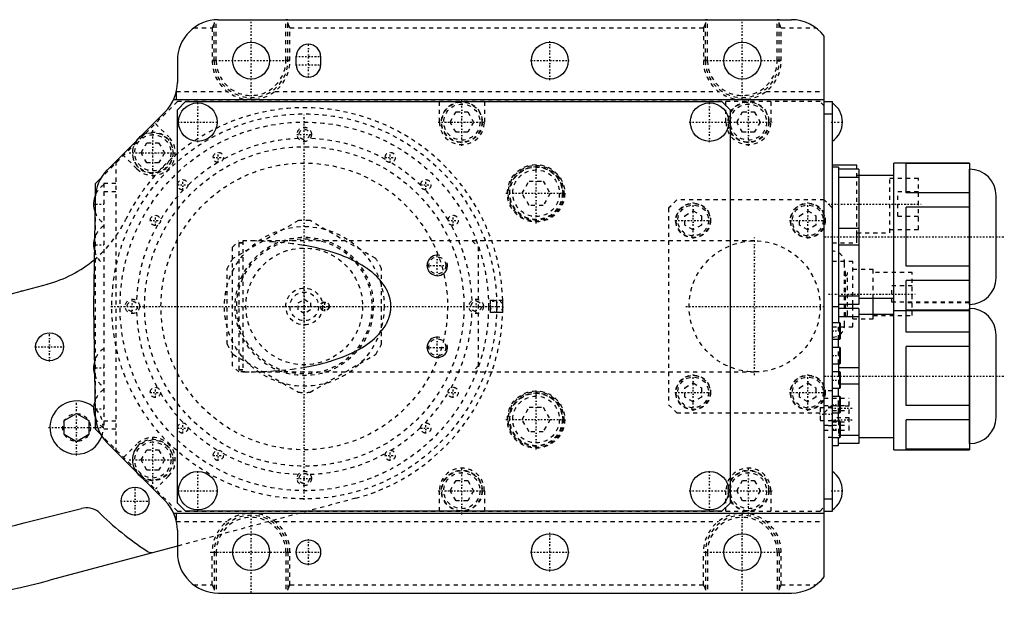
# Model space of a CAD drawing. Extents: x -394 to 171, y -72 to 70.
# Tile 6 of 6: x -70 to 171, y -72 to 70. Entities that reach past the tile are written whole.
import ezdxf

# ---------------------------------------------------------------- set-up
doc = ezdxf.new("R2010")
doc.units = 0
doc.linetypes.add('CENTER', pattern=[1.5, 0.45, -0.5, 0.05, -0.5])
doc.linetypes.add('DASHED', pattern=[2, 1, -1])
for name, color, linetype in [('AM_0', 7, 'CONTINUOUS'), ('AM_10', 7, 'CONTINUOUS'), ('AM_3', 7, 'DASHED'), ('AM_7', 7, 'CENTER')]:
    doc.layers.add(name, color=color, linetype=linetype)

msp = doc.modelspace()

# ---------------------------------------------------------------- linework, layer by layer
at = {"layer": 'AM_0', "color": 7, "linetype": 'CONTINUOUS'}
for p, q in [((-21, 70), (119, 70)), ((127, -66), (127, 66)), ((-2, 59), (-2, 61)), ((4, 61), (4, 59)), ((-31, 60), (-31, 54.64)), ((-31.3, 52.21), (-31.3, 50.5)), ((-31.9, 50.5), (127, 50.5)), ((-31, 48), (-29, 50)), ((-29, 50), (102, 50)), ((102, 50), (104, 48)), ((127, 50), (129, 50)), ((129, -50), (129, 50)), ((-33.91, 47.59), (-48.13, 33.3)), ((-31, -48), (-31, 48)), ((104, 48), (104, -48)), ((127, 47), (129, 47)), ((135, 34.5), (129, 34.5)), ((130.5, 34), (129, 34)), ((130.5, 34), (130.5, -4)), ((135, 33.51), (135, 34.5)), ((162.47, 35), (144, 35)), ((144, -35), (144, 35)), ((162.47, 34.89), (147, 34.89)), ((147, 27.69), (147, 34.89)), ((162.47, 35), (162.47, -35)), ((-51, 30), (-49.63, 31.37)), ((135.5, 33.5), (130.5, 33.5)), ((135.5, 31.48), (130.5, 31.48)), ((135.5, 33.5), (135.5, 0.5)), ((144, 32), (135.5, 32)), ((162.51, 33.5), (162.47, 33.5)), ((162.51, 0.5), (162.51, 33.5)), ((-51, 27.26), (-51, 30)), ((162.47, 27.69), (147, 27.69)), ((169, 6.99), (169, 27.01)), ((-51.04, 26.42), (-51.5, 0)), ((162.47, 24.19), (147, 24.19)), ((147, 9.81), (147, 24.19)), ((135.5, 19.02), (130.5, 19.02)), ((135, 15.5), (135, 17.99)), ((135.5, 14.98), (130.5, 14.98)), ((162.47, 9.81), (147, 9.81)), ((-80.22, 0.75), (-62.76, 5.44)), ((162.47, 6.31), (147, 6.31)), ((147, -0.89), (147, 6.31)), ((-69, 3.76), (-69, 3.71)), ((135.5, 2.52), (130.5, 2.52)), ((-51.5, 0), (-51.04, -26.42)), ((129, 0), (130.5, 0)), ((135.5, 0.5), (130.5, 0.5)), ((134, -0.5), (134, 0.5)), ((135.5, 2), (144, 2)), ((139, -2), (139, 2)), ((162.47, 0.5), (162.51, 0.5)), ((135.5, -0.5), (130.5, -0.5)), ((135.5, -0.5), (135.5, -33.5)), ((144, -2), (135.5, -2)), ((144, -1), (162.47, -1)), ((162.47, -0.89), (147, -0.89)), ((147, -6.31), (147, -1)), ((162.51, -0.5), (162.47, -0.5)), ((162.51, -33.5), (162.51, -0.5)), ((130.85, -4), (129, -4)), ((135.5, -2.52), (130.5, -2.52)), ((131, -4.15), (130.85, -4)), ((130.85, -8), (130.85, -4)), ((131, -7.85), (131, -4.15)), ((162.47, -6.31), (147, -6.31)), ((169, -27.01), (169, -6.99)), ((129, -8), (130.85, -8)), ((130.5, -9.99), (130.5, -7.99)), ((130.85, -8), (131, -7.85)), ((130.85, -10), (129, -10)), ((131, -10.15), (130.85, -10)), ((130.85, -14), (130.85, -10)), ((131, -13.85), (131, -10.15)), ((147, -24.19), (147, -9.81)), ((162.47, -9.81), (147, -9.81)), ((129, -14), (130.85, -14)), ((130.5, -14), (130.5, -16)), ((130.85, -14), (131, -13.85)), ((130.85, -16), (129, -16)), ((135.5, -14.98), (130.5, -14.98)), ((131, -16.15), (130.85, -16)), ((130.85, -20), (130.85, -16)), ((131, -19.85), (131, -16.15)), ((135.5, -19.02), (131, -19.02)), ((129, -20), (130.85, -20)), ((130.5, -22), (130.5, -20)), ((130.85, -20), (131, -19.85)), ((130.85, -22), (129, -22)), ((131, -22.15), (130.85, -22)), ((130.85, -26), (130.85, -22)), ((131, -25.85), (131, -22.15)), ((-58.63, -27.84), (-55.63, -26.11)), ((-55.63, -26.11), (-52.63, -27.84)), ((129, -26), (130.85, -26)), ((130.5, -28), (130.5, -26.01)), ((130.85, -26), (131, -25.85)), ((162.47, -24.19), (147, -24.19)), ((-58.63, -31.31), (-58.63, -27.84)), ((-52.63, -27.84), (-52.63, -31.31)), ((-51, -30), (-51, -27.26)), ((130.85, -28), (129, -28)), ((131, -28.15), (130.85, -28)), ((130.85, -32), (130.85, -28)), ((131, -31.85), (131, -28.15)), ((147, -34.89), (147, -27.69)), ((162.47, -27.69), (147, -27.69)), ((-49.63, -31.37), (-51, -30)), ((-55.63, -33.04), (-58.63, -31.31)), ((-52.63, -31.31), (-55.63, -33.04)), ((-48.13, -33.3), (-33.91, -47.59)), ((129, -32), (130.85, -32)), ((130.5, -34), (130.5, -32)), ((135.5, -33.5), (130.5, -33.5)), ((130.85, -32), (131, -31.85)), ((135.5, -31.48), (131, -31.48)), ((135.5, -32), (144, -32)), ((162.47, -33.5), (162.51, -33.5)), ((129, -34), (130.5, -34)), ((144, -35), (162.47, -35)), ((162.47, -34.89), (147, -34.89)), ((-29, -50), (-31, -48)), ((104, -48), (102, -50)), ((127, -47), (129, -47)), ((-68.45, -52.88), (-54.43, -49.33)), ((-31.9, -50.5), (127, -50.5)), ((-31.3, -50.5), (-31.3, -52.21)), ((102, -50), (-29, -50)), ((127, -50), (129, -50)), ((-31, -54.64), (-31, -60)), ((-31, -58.53), (-62.15, -66.88)), ((-37.21, -60.11), (-37.21, -60.19)), ((-21, -70), (119, -70))]:
    msp.add_line(p, q, dxfattribs=at)
for centre, radius in [((-13, 60), 4.5), ((60, 60), 4.5), ((107, 60), 4.5), ((-26, 45), 4.7), ((99, 45), 4.7), ((-62.22, -9.86), 3.4), ((-26, -45), 4.7), ((99, -45), 4.7), ((-41.33, -47.55), 3.4), ((-13, -60), 4.5), ((1, -60), 3), ((60, -60), 4.5), ((107, -60), 4.5)]:
    msp.add_circle(centre, radius, dxfattribs=at)
for centre, radius, start, end in [((-21, 60), 10, 90, 180), ((119, 60), 10, 36.8699, 90), ((1, 61), 3, 0, 180), ((1, 59), 3, 180, 0), ((-41, 54.64), 10, 315.1327, 0), ((125.8, 45), 5.67, 304.3588, 55.6412), ((-37, 37.5), 5, 125.3085, 144.9568), ((-41.04, 26.25), 10, 135.1327, 179), ((162.51, 27.01), 6.49, 0, 90), ((-45.8, 25), 5.67, 156.1472, 200.846), ((-45.8, 15), 5.67, 162.5298, 195.4702), ((-70.56, 34.41), 30, 285.0533, 309.9284), ((162.51, 6.99), 6.49, 270, 0), ((-69, 1.71), 2, 90, 97.5874), ((0, 0), 48.5, 358.2277, 1.7723), ((162.51, -6.99), 6.49, 0, 90), ((-45.8, -15), 5.67, 164.5298, 197.4702), ((-55.63, -29.58), 6.5, 50.088, 341.4812), ((-45.8, -25), 5.67, 159.154, 203.8528), ((-41.04, -26.25), 10, 181, 224.8673), ((162.51, -27.01), 6.49, 270, 0), ((-37, -37.5), 5, 215.0432, 234.6915), ((125.8, -45), 5.67, 304.3588, 55.6412), ((-41, -54.64), 10, 0, 44.8673), ((-53.2, -54.18), 5, 54.6484, 104.1925), ((0, 0), 71, 224.883, 237.2839), ((-101.55, 78), 135, 255.0516, 284.1925), ((-37.21, -58.11), 2, 234.414, 270), ((-21, -60), 10, 180, 270), ((-101, 78), 150, 255.0856, 285.0126), ((119, -60), 10, 270, 323.1301)]:
    msp.add_arc(centre, radius, start, end, dxfattribs=at)
at = {"layer": 'AM_10', "color": 7, "linetype": 'CONTINUOUS'}
for centre in [(32.5, 10), (32.5, -10)]:
    msp.add_arc(centre, 2.5, 75, 15, dxfattribs=at)
at = {"layer": 'AM_3', "color": 6, "linetype": 'DASHED'}
for p, q in [((-22, 60), (-22, 69.94)), ((-21.5, 60), (-21.5, 69.99)), ((-4.5, 60), (-4.5, 70)), ((-4, 60), (-4, 69.94)), ((98, 60), (98, 69.94)), ((98.5, 60), (98.5, 70)), ((115.5, 60), (115.5, 70)), ((116, 60), (116, 69.94)), ((-27, 68), (-22.5, 68)), ((-22.5, 68), (-22.5, 60)), ((-3.5, 60), (-3.5, 68)), ((-3.5, 68), (97.5, 68)), ((97.5, 68), (97.5, 60)), ((116.5, 68), (125, 68)), ((116.5, 60), (116.5, 68)), ((-21.5, 60), (-22.5, 60)), ((-3.5, 60), (-4.5, 60)), ((98.5, 60), (97.5, 60)), ((116.5, 60), (115.5, 60)), ((-31.23, 52.5), (-18.83, 52.5)), ((-14.1, 50.56), (-11.9, 50.56)), ((-7.17, 52.5), (101.17, 52.5)), ((105.9, 50.56), (108.1, 50.56)), ((112.83, 52.5), (127, 52.5)), ((-31, 50), (-49.63, 31.37)), ((126, 50), (-31, 50)), ((33, 45), (33, 50)), ((44, 50), (44, 45)), ((103, 45), (103, 50)), ((114, 50), (114, 45)), ((127, 49), (126, 50)), ((35.64, 45), (37.07, 47.48)), ((37.07, 47.48), (39.93, 47.48)), ((39.93, 47.48), (41.36, 45)), ((105.64, 45), (107.07, 47.48)), ((107.07, 47.48), (109.93, 47.48)), ((109.93, 47.48), (111.36, 45)), ((-36.36, 44.64), (-33.11, 41.39)), ((37.07, 42.52), (35.64, 45)), ((41.36, 45), (39.93, 42.52)), ((107.07, 42.52), (105.64, 45)), ((111.36, 45), (109.93, 42.52)), ((39.93, 42.52), (37.07, 42.52)), ((109.93, 42.52), (107.07, 42.52)), ((-39.86, 37.5), (-38.43, 39.97)), ((-38.43, 39.97), (-35.57, 39.97)), ((-35.57, 39.97), (-34.14, 37.5)), ((-40.89, 33.61), (-44.14, 36.86)), ((-38.43, 35.02), (-39.86, 37.5)), ((-34.14, 37.5), (-35.57, 35.02)), ((-46, 35.44), (-46, -35.44)), ((-35.57, 35.02), (-38.43, 35.02)), ((135, 15.5), (135, 33.51)), ((135.5, 32), (135, 32)), ((143, 18), (143, 32)), ((-46, 30), (-49, 30)), ((-49, 30), (-49, -30)), ((53.19, 27.62), (54.91, 30.59)), ((54.91, 30.59), (58.34, 30.59)), ((58.34, 30.59), (60.06, 27.62)), ((150, 31.25), (143, 31.25)), ((150, 18.75), (150, 31.25)), ((-51, -27.26), (-51, 27.26)), ((-46, 28), (-49, 28)), ((54.91, 24.64), (53.19, 27.62)), ((60.06, 27.62), (58.34, 24.64)), ((150, 28), (145, 28)), ((145, 22), (145, 28)), ((58.34, 24.64), (54.91, 24.64)), ((91, 26), (89, 24)), ((127, 26), (91, 26)), ((129, 24), (127, 26)), ((89, 24), (89, -24)), ((93, 22.15), (95, 23.31)), ((93, 19.85), (93, 22.15)), ((95, 23.31), (97, 22.15)), ((97, 22.15), (97, 19.85)), ((121, 22.15), (123, 23.31)), ((121, 19.85), (121, 22.15)), ((123, 23.31), (125, 22.15)), ((125, 22.15), (125, 19.85)), ((145, 22), (150, 22)), ((-1.41, 20.95), (-17.44, 11.7)), ((17.44, 11.7), (1.41, 20.95)), ((95, 18.69), (93, 19.85)), ((97, 19.85), (95, 18.69)), ((123, 18.69), (121, 19.85)), ((125, 19.85), (123, 18.69)), ((135, 18), (143, 18)), ((143, 18.75), (150, 18.75)), ((-17.5, 14.5), (-16, 16)), ((-17.5, -14.5), (-17.5, 14.5)), ((110, 16), (-16, 16)), ((-15, 15.5), (-16, 15.5)), ((-16, 15.5), (-16, -15.5)), ((-15, 15.43), (-16, 15.43)), ((-15, 16), (-15, -16)), ((-14.5, 16), (-15, 16)), ((41, 16), (42.5, 14.5)), ((42.5, 14.5), (42.5, -14.5)), ((129, 15.5), (135, 15.5)), ((134, 11), (129, 11)), ((132, -4.5), (132, 10.5)), ((134, 0.5), (134, 11)), ((-18.85, -9.26), (-18.85, 9.26)), ((18.85, -9.26), (18.85, 9.26)), ((132.2, 8.5), (132, 8.5)), ((132.2, 7.5), (132, 7.5)), ((132.2, -2.5), (132.2, 8.5)), ((132.7, -2), (132.7, 8)), ((139, 9), (134, 9)), ((139, 2), (139, 9)), ((148.5, 8.25), (139, 8.25)), ((148.5, -2.25), (148.5, 8.25)), ((148.5, 5), (143.5, 5)), ((143.5, 1), (143.5, 5)), ((-1.5, 0.87), (0, 1.73)), ((-1.5, -0.87), (-1.5, 0.87)), ((0, 1.73), (1.5, 0.87)), ((1.5, 0.87), (1.5, -0.87)), ((45.5, 1.5), (48.48, 1.5)), ((45.5, -1.5), (45.5, 1.5)), ((162.47, 1), (143.5, 1)), ((162.47, 0.89), (147, 0.89)), ((0, -1.73), (-1.5, -0.87)), ((1.5, -0.87), (0, -1.73)), ((48.48, -1.5), (45.5, -1.5)), ((132, -1.5), (132.2, -1.5)), ((134, -5), (134, -0.5)), ((139, -3), (139, -2)), ((139, -2.25), (148.5, -2.25)), ((147, -1), (147, -0.89)), ((162.47, -1), (162.47, -9.81)), ((130.5, -7.99), (130.5, -4)), ((132, -2.5), (132.2, -2.5)), ((134, -3), (139, -3)), ((129, -5), (134, -5)), ((-17.44, -11.7), (-1.41, -20.95)), ((1.41, -20.95), (17.44, -11.7)), ((130.5, -14), (130.5, -9.99)), ((-16, -16), (-17.5, -14.5)), ((-16, -15.43), (-15, -15.43)), ((-16, -15.5), (-15, -15.5)), ((-14.5, -16), (-16, -16)), ((-15, -16), (110, -16)), ((42.5, -14.5), (41, -16)), ((130.5, -16), (130.5, -20)), ((93, -19.85), (95, -18.69)), ((95, -18.69), (97, -19.85)), ((121, -19.85), (123, -18.69)), ((123, -18.69), (125, -19.85)), ((131, -19.02), (130.5, -19.02)), ((93, -22.15), (93, -19.85)), ((97, -19.85), (97, -22.15)), ((121, -22.15), (121, -19.85)), ((125, -19.85), (125, -22.15)), ((129, -20.6), (127, -20.6)), ((89, -24), (91, -26)), ((95, -23.31), (93, -22.15)), ((97, -22.15), (95, -23.31)), ((123, -23.31), (121, -22.15)), ((125, -22.15), (123, -23.31)), ((127, -22.4), (133.1, -22.4)), ((127, -26), (129, -24)), ((130.5, -26.01), (130.5, -22)), ((133.1, -30.2), (133.1, -22.4)), ((53.19, -27.62), (54.91, -24.64)), ((54.91, -24.64), (58.34, -24.64)), ((58.34, -24.64), (60.06, -27.62)), ((91, -26), (127, -26)), ((129, -24.75), (126, -24.75)), ((126, -24.75), (126, -27.85)), ((127, -24.16), (133.1, -24.16)), ((127, -24.17), (133.1, -24.17)), ((129, -24.59), (127, -24.59)), ((133.1, -24.38), (129, -24.38)), ((129, -25.38), (133.1, -25.38)), ((-46, -28), (-49, -28)), ((54.91, -30.59), (53.19, -27.62)), ((60.06, -27.62), (58.34, -30.59)), ((126, -27.85), (129, -27.85)), ((133.1, -27.22), (129, -27.22)), ((129, -28.22), (133.1, -28.22)), ((130.5, -28), (130.5, -32)), ((-46, -30), (-49, -30)), ((58.34, -30.59), (54.91, -30.59)), ((127, -28.96), (133.1, -28.96)), ((127, -28.97), (133.1, -28.97)), ((129, -29.19), (127, -29.19)), ((127, -30.2), (133.1, -30.2)), ((-31, -50), (-49.63, -31.37)), ((-44.14, -36.86), (-40.89, -33.61)), ((129, -32), (127, -32)), ((131, -31.48), (130.5, -31.48)), ((-39.86, -37.5), (-38.43, -35.02)), ((-38.43, -35.02), (-35.57, -35.02)), ((-35.57, -35.02), (-34.14, -37.5)), ((-38.43, -39.98), (-39.86, -37.5)), ((-34.14, -37.5), (-35.57, -39.98)), ((-35.57, -39.98), (-38.43, -39.98)), ((-33.11, -41.39), (-36.36, -44.64)), ((35.64, -45), (37.07, -42.53)), ((37.07, -42.53), (39.93, -42.53)), ((39.93, -42.53), (41.36, -45)), ((105.64, -45), (107.07, -42.53)), ((107.07, -42.53), (109.93, -42.53)), ((109.93, -42.53), (111.36, -45)), ((33, -50), (33, -45)), ((37.07, -47.48), (35.64, -45)), ((41.36, -45), (39.93, -47.48)), ((44, -45), (44, -50)), ((103, -50), (103, -45)), ((107.07, -47.48), (105.64, -45)), ((111.36, -45), (109.93, -47.48)), ((114, -45), (114, -50)), ((12.56, -46.84), (-31, -58.53)), ((39.93, -47.48), (37.07, -47.48)), ((109.93, -47.48), (107.07, -47.48)), ((-31, -50), (126, -50)), ((126, -50), (127, -49)), ((-31.23, -52.5), (-18.83, -52.5)), ((-11.9, -50.56), (-14.1, -50.56)), ((-7.17, -52.5), (101.17, -52.5)), ((108.1, -50.56), (105.9, -50.56)), ((112.83, -52.5), (127, -52.5)), ((-22.5, -60), (-21.5, -60)), ((-22.5, -68), (-22.5, -60)), ((-22, -60), (-22, -69.94)), ((-21.5, -60), (-21.5, -69.99)), ((-4.5, -60), (-3.5, -60)), ((-4.5, -60), (-4.5, -70)), ((-4, -60), (-4, -69.94)), ((-3.5, -68), (-3.5, -60)), ((97.5, -60), (98.5, -60)), ((97.5, -68), (97.5, -60)), ((98, -60), (98, -69.94)), ((98.5, -60), (98.5, -70)), ((115.5, -60), (116.5, -60)), ((115.5, -60), (115.5, -70)), ((116, -60), (116, -69.94)), ((116.5, -68), (116.5, -60)), ((-27, -68), (-22.5, -68)), ((-3.5, -68), (97.5, -68)), ((116.5, -68), (125, -68))]:
    msp.add_line(p, q, dxfattribs=at)
for points in [[(-22, 69.95, 0), (-22, 69.95, 0), (-22, 69.94, 0), (-22, 69.94, 0), (-22, 69.94, 0)], [(-4, 69.94, 0), (-4, 69.94, 0), (-4, 69.94, 0), (-4, 69.94, 0), (-4, 69.94, 0), (-4, 69.94, 0), (-4, 69.94, 0), (-4, 69.95, 0), (-4, 69.95, 0), (-4, 69.95, 0), (-4, 69.95, 0), (-4, 69.95, 0), (-4, 69.95, 0), (-4.01, 69.95, 0), (-4.01, 69.96, 0), (-4.01, 69.96, 0), (-4.01, 69.96, 0), (-4.01, 69.96, 0), (-4.01, 69.96, 0), (-4.01, 69.96, 0), (-4.01, 69.96, 0), (-4.02, 69.96, 0), (-4.02, 69.96, 0), (-4.02, 69.97, 0), (-4.02, 69.97, 0), (-4.02, 69.97, 0), (-4.02, 69.97, 0), (-4.02, 69.97, 0), (-4.03, 69.97, 0), (-4.03, 69.97, 0), (-4.03, 69.97, 0), (-4.03, 69.97, 0), (-4.04, 69.98, 0), (-4.04, 69.98, 0), (-4.04, 69.98, 0), (-4.04, 69.98, 0), (-4.04, 69.98, 0), (-4.05, 69.98, 0), (-4.05, 69.98, 0), (-4.05, 69.98, 0), (-4.06, 69.98, 0), (-4.06, 69.98, 0), (-4.06, 69.98, 0), (-4.06, 69.98, 0), (-4.07, 69.98, 0), (-4.07, 69.99, 0), (-4.08, 69.99, 0), (-4.08, 69.99, 0), (-4.08, 69.99, 0), (-4.08, 69.99, 0), (-4.09, 69.99, 0), (-4.09, 69.99, 0), (-4.1, 69.99, 0), (-4.1, 69.99, 0), (-4.1, 69.99, 0), (-4.1, 69.99, 0), (-4.11, 69.99, 0), (-4.11, 69.99, 0), (-4.12, 69.99, 0), (-4.12, 69.99, 0), (-4.13, 69.99, 0), (-4.13, 69.99, 0), (-4.13, 69.99, 0), (-4.14, 69.99, 0), (-4.14, 69.99, 0), (-4.14, 69.99, 0), (-4.15, 69.99, 0), (-4.15, 70, 0), (-4.16, 70, 0), (-4.16, 70, 0), (-4.16, 70, 0), (-4.17, 70, 0), (-4.17, 70, 0), (-4.18, 70, 0), (-4.18, 70, 0), (-4.19, 70, 0), (-4.19, 70, 0), (-4.2, 70, 0), (-4.2, 70, 0), (-4.21, 70, 0), (-4.21, 70, 0), (-4.22, 70, 0), (-4.23, 70, 0), (-4.23, 70, 0), (-4.23, 70, 0), (-4.24, 70, 0), (-4.24, 70, 0), (-4.25, 70, 0), (-4.26, 70, 0), (-4.26, 70, 0), (-4.27, 70, 0), (-4.27, 70, 0), (-4.28, 70, 0), (-4.28, 70, 0), (-4.29, 70, 0), (-4.3, 70, 0), (-4.3, 70, 0), (-4.31, 70, 0), (-4.31, 70, 0), (-4.32, 70, 0), (-4.32, 70, 0), (-4.33, 70, 0), (-4.34, 70, 0), (-4.35, 70, 0), (-4.35, 70, 0), (-4.35, 70, 0), (-4.36, 70, 0), (-4.37, 70, 0), (-4.37, 70, 0), (-4.37, 70, 0), (-4.38, 70, 0), (-4.39, 70, 0), (-4.39, 70, 0), (-4.4, 70, 0), (-4.4, 70, 0), (-4.41, 70, 0), (-4.42, 70, 0), (-4.42, 70, 0), (-4.43, 70, 0), (-4.44, 70, 0), (-4.44, 70, 0), (-4.45, 70, 0), (-4.45, 70, 0), (-4.46, 70, 0), (-4.47, 70, 0), (-4.48, 70, 0), (-4.48, 70, 0), (-4.48, 70, 0), (-4.49, 70, 0), (-4.5, 70, 0), (-4.5, 70, 0)], [(98.5, 70, 0), (98.5, 70, 0), (98.49, 70, 0), (98.48, 70, 0), (98.48, 70, 0), (98.48, 70, 0), (98.47, 70, 0), (98.46, 70, 0), (98.45, 70, 0), (98.45, 70, 0), (98.44, 70, 0), (98.44, 70, 0), (98.43, 70, 0), (98.42, 70, 0), (98.42, 70, 0), (98.41, 70, 0), (98.4, 70, 0), (98.4, 70, 0), (98.39, 70, 0), (98.39, 70, 0), (98.38, 70, 0), (98.37, 70, 0), (98.37, 70, 0), (98.37, 70, 0), (98.36, 70, 0), (98.35, 70, 0), (98.35, 70, 0), (98.35, 70, 0), (98.34, 70, 0), (98.33, 70, 0), (98.32, 70, 0), (98.32, 70, 0), (98.31, 70, 0), (98.31, 70, 0), (98.3, 70, 0), (98.3, 70, 0), (98.29, 70, 0), (98.28, 70, 0), (98.28, 70, 0), (98.27, 70, 0), (98.27, 70, 0), (98.26, 70, 0), (98.26, 70, 0), (98.25, 70, 0), (98.24, 70, 0), (98.24, 70, 0), (98.23, 70, 0), (98.23, 70, 0), (98.23, 70, 0), (98.22, 70, 0), (98.21, 70, 0), (98.21, 70, 0), (98.2, 70, 0), (98.2, 70, 0), (98.19, 70, 0), (98.19, 70, 0), (98.18, 70, 0), (98.18, 70, 0), (98.17, 70, 0), (98.17, 70, 0), (98.16, 70, 0), (98.16, 70, 0), (98.16, 70, 0), (98.15, 70, 0), (98.15, 69.99, 0), (98.14, 69.99, 0), (98.14, 69.99, 0), (98.14, 69.99, 0), (98.13, 69.99, 0), (98.13, 69.99, 0), (98.13, 69.99, 0), (98.12, 69.99, 0), (98.12, 69.99, 0), (98.11, 69.99, 0), (98.11, 69.99, 0), (98.1, 69.99, 0), (98.1, 69.99, 0), (98.1, 69.99, 0), (98.1, 69.99, 0), (98.09, 69.99, 0), (98.09, 69.99, 0), (98.08, 69.99, 0), (98.08, 69.99, 0), (98.08, 69.99, 0), (98.08, 69.99, 0), (98.07, 69.99, 0), (98.07, 69.98, 0), (98.06, 69.98, 0), (98.06, 69.98, 0), (98.06, 69.98, 0), (98.06, 69.98, 0), (98.05, 69.98, 0), (98.05, 69.98, 0), (98.05, 69.98, 0), (98.04, 69.98, 0), (98.04, 69.98, 0), (98.04, 69.98, 0), (98.04, 69.98, 0), (98.04, 69.98, 0), (98.03, 69.97, 0), (98.03, 69.97, 0), (98.03, 69.97, 0), (98.03, 69.97, 0), (98.02, 69.97, 0), (98.02, 69.97, 0), (98.02, 69.97, 0), (98.02, 69.97, 0), (98.02, 69.97, 0), (98.02, 69.96, 0), (98.02, 69.96, 0), (98.01, 69.96, 0), (98.01, 69.96, 0), (98.01, 69.96, 0), (98.01, 69.96, 0), (98.01, 69.96, 0), (98.01, 69.96, 0), (98.01, 69.96, 0), (98.01, 69.95, 0), (98, 69.95, 0), (98, 69.95, 0), (98, 69.95, 0), (98, 69.95, 0), (98, 69.95, 0), (98, 69.95, 0), (98, 69.94, 0), (98, 69.94, 0), (98, 69.94, 0), (98, 69.94, 0), (98, 69.94, 0), (98, 69.94, 0), (98, 69.94, 0)], [(116, 69.94, 0), (116, 69.94, 0), (116, 69.94, 0), (116, 69.94, 0), (116, 69.94, 0), (116, 69.94, 0), (116, 69.94, 0), (116, 69.95, 0), (116, 69.95, 0), (116, 69.95, 0), (116, 69.95, 0), (116, 69.95, 0), (116, 69.95, 0), (115.99, 69.95, 0), (115.99, 69.96, 0), (115.99, 69.96, 0), (115.99, 69.96, 0), (115.99, 69.96, 0), (115.99, 69.96, 0), (115.99, 69.96, 0), (115.99, 69.96, 0), (115.98, 69.96, 0), (115.98, 69.96, 0), (115.98, 69.97, 0), (115.98, 69.97, 0), (115.98, 69.97, 0), (115.98, 69.97, 0), (115.98, 69.97, 0), (115.97, 69.97, 0), (115.97, 69.97, 0), (115.97, 69.97, 0), (115.97, 69.97, 0), (115.96, 69.98, 0), (115.96, 69.98, 0), (115.96, 69.98, 0), (115.96, 69.98, 0), (115.96, 69.98, 0), (115.95, 69.98, 0), (115.95, 69.98, 0), (115.95, 69.98, 0), (115.94, 69.98, 0), (115.94, 69.98, 0), (115.94, 69.98, 0), (115.94, 69.98, 0), (115.93, 69.98, 0), (115.93, 69.99, 0), (115.92, 69.99, 0), (115.92, 69.99, 0), (115.92, 69.99, 0), (115.92, 69.99, 0), (115.91, 69.99, 0), (115.91, 69.99, 0), (115.9, 69.99, 0), (115.9, 69.99, 0), (115.9, 69.99, 0), (115.9, 69.99, 0), (115.89, 69.99, 0), (115.89, 69.99, 0), (115.88, 69.99, 0), (115.88, 69.99, 0), (115.87, 69.99, 0), (115.87, 69.99, 0), (115.87, 69.99, 0), (115.86, 69.99, 0), (115.86, 69.99, 0), (115.86, 69.99, 0), (115.85, 69.99, 0), (115.85, 70, 0), (115.84, 70, 0), (115.84, 70, 0), (115.84, 70, 0), (115.83, 70, 0), (115.83, 70, 0), (115.82, 70, 0), (115.82, 70, 0), (115.81, 70, 0), (115.81, 70, 0), (115.8, 70, 0), (115.8, 70, 0), (115.79, 70, 0), (115.79, 70, 0), (115.78, 70, 0), (115.77, 70, 0), (115.77, 70, 0), (115.77, 70, 0), (115.76, 70, 0), (115.76, 70, 0), (115.75, 70, 0), (115.74, 70, 0), (115.74, 70, 0), (115.73, 70, 0), (115.73, 70, 0), (115.72, 70, 0), (115.72, 70, 0), (115.71, 70, 0), (115.7, 70, 0), (115.7, 70, 0), (115.69, 70, 0), (115.69, 70, 0), (115.68, 70, 0), (115.68, 70, 0), (115.67, 70, 0), (115.66, 70, 0), (115.65, 70, 0), (115.65, 70, 0), (115.65, 70, 0), (115.64, 70, 0), (115.63, 70, 0), (115.63, 70, 0), (115.63, 70, 0), (115.62, 70, 0), (115.61, 70, 0), (115.61, 70, 0), (115.6, 70, 0), (115.6, 70, 0), (115.59, 70, 0), (115.58, 70, 0), (115.58, 70, 0), (115.57, 70, 0), (115.56, 70, 0), (115.56, 70, 0), (115.55, 70, 0), (115.55, 70, 0), (115.54, 70, 0), (115.53, 70, 0), (115.52, 70, 0), (115.52, 70, 0), (115.52, 70, 0), (115.51, 70, 0), (115.5, 70, 0), (115.5, 70, 0)], [(-22, 69.32, 0), (-22, 69.32, 0), (-22, 69.31, 0), (-22, 69.3, 0), (-22, 69.29, 0), (-22, 69.29, 0), (-22, 69.28, 0), (-22, 69.26, 0), (-22, 69.25, 0), (-22, 69.24, 0), (-22.01, 69.23, 0), (-22.01, 69.23, 0), (-22.01, 69.22, 0), (-22.01, 69.21, 0), (-22.01, 69.2, 0), (-22.02, 69.16, 0), (-22.02, 69.13, 0), (-22.03, 69.09, 0), (-22.05, 69.02, 0), (-22.07, 68.95, 0), (-22.1, 68.88, 0), (-22.13, 68.8, 0), (-22.16, 68.73, 0), (-22.17, 68.69, 0), (-22.19, 68.65, 0), (-22.22, 68.58, 0), (-22.26, 68.5, 0), (-22.29, 68.42, 0), (-22.33, 68.34, 0), (-22.37, 68.27, 0), (-22.39, 68.23, 0), (-22.41, 68.19, 0), (-22.44, 68.11, 0), (-22.48, 68.04, 0), (-22.5, 68, 0)], [(-3.5, 68, 0), (-3.52, 68.04, 0), (-3.56, 68.11, 0), (-3.59, 68.19, 0), (-3.61, 68.23, 0), (-3.63, 68.27, 0), (-3.67, 68.34, 0), (-3.71, 68.42, 0), (-3.74, 68.5, 0), (-3.78, 68.58, 0), (-3.81, 68.65, 0), (-3.83, 68.69, 0), (-3.84, 68.73, 0), (-3.87, 68.8, 0), (-3.9, 68.88, 0), (-3.93, 68.95, 0), (-3.95, 69.02, 0), (-3.97, 69.09, 0), (-3.98, 69.13, 0), (-3.98, 69.16, 0), (-3.99, 69.2, 0), (-3.99, 69.21, 0), (-3.99, 69.22, 0), (-3.99, 69.23, 0), (-3.99, 69.23, 0), (-4, 69.24, 0), (-4, 69.25, 0), (-4, 69.26, 0), (-4, 69.28, 0), (-4, 69.29, 0), (-4, 69.29, 0), (-4, 69.3, 0), (-4, 69.31, 0), (-4, 69.32, 0), (-4, 69.32, 0)], [(98, 69.32, 0), (98, 69.32, 0), (98, 69.31, 0), (98, 69.3, 0), (98, 69.29, 0), (98, 69.29, 0), (98, 69.28, 0), (98, 69.26, 0), (98, 69.25, 0), (98, 69.24, 0), (97.99, 69.23, 0), (97.99, 69.23, 0), (97.99, 69.22, 0), (97.99, 69.21, 0), (97.99, 69.2, 0), (97.98, 69.16, 0), (97.98, 69.13, 0), (97.97, 69.09, 0), (97.95, 69.02, 0), (97.93, 68.95, 0), (97.9, 68.88, 0), (97.87, 68.8, 0), (97.84, 68.73, 0), (97.83, 68.69, 0), (97.81, 68.65, 0), (97.78, 68.58, 0), (97.74, 68.5, 0), (97.71, 68.42, 0), (97.67, 68.34, 0), (97.63, 68.27, 0), (97.61, 68.23, 0), (97.59, 68.19, 0), (97.56, 68.11, 0), (97.52, 68.04, 0), (97.5, 68, 0)], [(116.5, 68, 0), (116.48, 68.04, 0), (116.44, 68.11, 0), (116.41, 68.19, 0), (116.39, 68.23, 0), (116.37, 68.27, 0), (116.33, 68.34, 0), (116.29, 68.42, 0), (116.26, 68.5, 0), (116.22, 68.58, 0), (116.19, 68.65, 0), (116.17, 68.69, 0), (116.16, 68.73, 0), (116.13, 68.8, 0), (116.1, 68.88, 0), (116.07, 68.95, 0), (116.05, 69.02, 0), (116.03, 69.09, 0), (116.02, 69.13, 0), (116.02, 69.16, 0), (116.01, 69.2, 0), (116.01, 69.21, 0), (116.01, 69.22, 0), (116.01, 69.23, 0), (116.01, 69.23, 0), (116, 69.24, 0), (116, 69.25, 0), (116, 69.26, 0), (116, 69.28, 0), (116, 69.29, 0), (116, 69.29, 0), (116, 69.3, 0), (116, 69.31, 0), (116, 69.32, 0), (116, 69.32, 0)], [(-14.5, -16, 0), (-12.13, -15.97, 0), (-7.52, -15.76, 0), (-2.94, -15.31, 0), (-0.56, -14.96, 0), (-0.16, -14.9, 0), (0.64, -14.75, 0), (1.44, -14.6, 0), (1.84, -14.52, 0), (2.24, -14.44, 0), (3.03, -14.26, 0), (3.81, -14.08, 0), (4.58, -13.88, 0), (5.35, -13.68, 0), (6.1, -13.46, 0), (6.47, -13.35, 0), (6.84, -13.24, 0), (7.56, -13, 0), (8.27, -12.76, 0), (8.98, -12.5, 0), (9.7, -12.22, 0), (10.43, -11.91, 0), (10.8, -11.75, 0), (11.17, -11.59, 0), (11.9, -11.24, 0), (12.62, -10.88, 0), (13.34, -10.49, 0), (14.03, -10.09, 0), (14.7, -9.67, 0), (15.03, -9.45, 0), (15.35, -9.23, 0), (15.96, -8.79, 0), (16.55, -8.32, 0), (17.14, -7.82, 0), (17.72, -7.27, 0), (18.28, -6.69, 0), (18.55, -6.39, 0), (18.81, -6.08, 0), (19.29, -5.45, 0), (19.72, -4.8, 0), (19.95, -4.41, 0), (20.01, -4.31, 0), (20.07, -4.2, 0), (20.1, -4.14, 0), (20.13, -4.09, 0), (20.18, -3.97, 0), (20.24, -3.86, 0), (20.3, -3.75, 0), (20.35, -3.63, 0), (20.4, -3.51, 0), (20.43, -3.45, 0), (20.45, -3.39, 0), (20.5, -3.27, 0), (20.55, -3.15, 0), (20.6, -3.02, 0), (20.65, -2.9, 0), (20.69, -2.77, 0), (20.71, -2.71, 0), (20.73, -2.65, 0), (20.77, -2.52, 0), (20.81, -2.39, 0), (20.83, -2.33, 0), (20.85, -2.26, 0), (20.88, -2.13, 0), (20.92, -2, 0), (20.93, -1.94, 0), (20.95, -1.87, 0), (20.98, -1.74, 0), (21, -1.61, 0), (21.03, -1.48, 0), (21.05, -1.35, 0), (21.07, -1.22, 0), (21.08, -1.15, 0), (21.09, -1.09, 0), (21.11, -0.96, 0), (21.12, -0.83, 0), (21.13, -0.7, 0), (21.14, -0.57, 0), (21.15, -0.44, 0), (21.15, -0.38, 0), (21.16, -0.31, 0), (21.16, -0.19, 0), (21.16, -0.06, 0), (21.16, 0, 0), (21.16, 0.06, 0), (21.16, 0.19, 0), (21.16, 0.31, 0), (21.15, 0.38, 0), (21.15, 0.44, 0), (21.14, 0.57, 0), (21.13, 0.7, 0), (21.12, 0.83, 0), (21.11, 0.96, 0), (21.09, 1.09, 0), (21.08, 1.15, 0), (21.07, 1.22, 0), (21.05, 1.35, 0), (21.03, 1.48, 0), (21, 1.61, 0), (20.98, 1.74, 0), (20.95, 1.87, 0), (20.93, 1.94, 0), (20.92, 2, 0), (20.88, 2.13, 0), (20.85, 2.26, 0), (20.83, 2.33, 0), (20.81, 2.39, 0), (20.77, 2.52, 0), (20.73, 2.65, 0), (20.71, 2.71, 0), (20.69, 2.77, 0), (20.65, 2.9, 0), (20.6, 3.02, 0), (20.55, 3.15, 0), (20.5, 3.27, 0), (20.45, 3.39, 0), (20.43, 3.45, 0), (20.4, 3.51, 0), (20.35, 3.63, 0), (20.3, 3.75, 0), (20.24, 3.86, 0), (20.18, 3.97, 0), (20.13, 4.09, 0), (20.1, 4.14, 0), (20.07, 4.2, 0), (20.01, 4.31, 0), (19.95, 4.41, 0), (19.72, 4.8, 0), (19.29, 5.45, 0), (18.81, 6.08, 0), (18.55, 6.39, 0), (18.28, 6.69, 0), (17.72, 7.27, 0), (17.14, 7.82, 0), (16.55, 8.32, 0), (15.96, 8.79, 0), (15.35, 9.23, 0), (15.03, 9.45, 0), (14.7, 9.67, 0), (14.03, 10.09, 0), (13.34, 10.49, 0), (12.62, 10.88, 0), (11.9, 11.24, 0), (11.17, 11.59, 0), (10.8, 11.75, 0), (10.43, 11.91, 0), (9.7, 12.22, 0), (8.98, 12.5, 0), (8.27, 12.76, 0), (7.56, 13, 0), (6.84, 13.24, 0), (6.47, 13.35, 0), (6.1, 13.46, 0), (5.35, 13.68, 0), (4.58, 13.88, 0), (3.81, 14.08, 0), (3.03, 14.26, 0), (2.24, 14.44, 0), (1.84, 14.52, 0), (1.44, 14.6, 0), (0.64, 14.75, 0), (-0.16, 14.9, 0), (-0.56, 14.96, 0), (-2.94, 15.31, 0), (-7.52, 15.76, 0), (-12.13, 15.97, 0), (-14.5, 16, 0)], [(-22.5, -68, 0), (-22.48, -68.04, 0), (-22.44, -68.11, 0), (-22.41, -68.19, 0), (-22.39, -68.23, 0), (-22.37, -68.27, 0), (-22.33, -68.34, 0), (-22.29, -68.42, 0), (-22.26, -68.5, 0), (-22.22, -68.58, 0), (-22.19, -68.65, 0), (-22.17, -68.69, 0), (-22.16, -68.73, 0), (-22.13, -68.8, 0), (-22.1, -68.88, 0), (-22.07, -68.95, 0), (-22.05, -69.02, 0), (-22.03, -69.09, 0), (-22.02, -69.13, 0), (-22.02, -69.16, 0), (-22.01, -69.2, 0), (-22.01, -69.21, 0), (-22.01, -69.22, 0), (-22.01, -69.23, 0), (-22.01, -69.23, 0), (-22, -69.24, 0), (-22, -69.25, 0), (-22, -69.26, 0), (-22, -69.28, 0), (-22, -69.29, 0), (-22, -69.29, 0), (-22, -69.3, 0), (-22, -69.31, 0), (-22, -69.32, 0), (-22, -69.32, 0)], [(-4, -69.32, 0), (-4, -69.32, 0), (-4, -69.31, 0), (-4, -69.3, 0), (-4, -69.29, 0), (-4, -69.29, 0), (-4, -69.28, 0), (-4, -69.26, 0), (-4, -69.25, 0), (-4, -69.24, 0), (-3.99, -69.23, 0), (-3.99, -69.23, 0), (-3.99, -69.22, 0), (-3.99, -69.21, 0), (-3.99, -69.2, 0), (-3.98, -69.16, 0), (-3.98, -69.13, 0), (-3.97, -69.09, 0), (-3.95, -69.02, 0), (-3.93, -68.95, 0), (-3.9, -68.88, 0), (-3.87, -68.8, 0), (-3.84, -68.73, 0), (-3.83, -68.69, 0), (-3.81, -68.65, 0), (-3.78, -68.58, 0), (-3.74, -68.5, 0), (-3.71, -68.42, 0), (-3.67, -68.34, 0), (-3.63, -68.27, 0), (-3.61, -68.23, 0), (-3.59, -68.19, 0), (-3.56, -68.11, 0), (-3.52, -68.04, 0), (-3.5, -68, 0)], [(97.5, -68, 0), (97.52, -68.04, 0), (97.56, -68.11, 0), (97.59, -68.19, 0), (97.61, -68.23, 0), (97.63, -68.27, 0), (97.67, -68.34, 0), (97.71, -68.42, 0), (97.74, -68.5, 0), (97.78, -68.58, 0), (97.81, -68.65, 0), (97.83, -68.69, 0), (97.84, -68.73, 0), (97.87, -68.8, 0), (97.9, -68.88, 0), (97.93, -68.95, 0), (97.95, -69.02, 0), (97.97, -69.09, 0), (97.98, -69.13, 0), (97.98, -69.16, 0), (97.99, -69.2, 0), (97.99, -69.21, 0), (97.99, -69.22, 0), (97.99, -69.23, 0), (97.99, -69.23, 0), (98, -69.24, 0), (98, -69.25, 0), (98, -69.26, 0), (98, -69.28, 0), (98, -69.29, 0), (98, -69.29, 0), (98, -69.3, 0), (98, -69.31, 0), (98, -69.32, 0), (98, -69.32, 0)], [(116, -69.32, 0), (116, -69.32, 0), (116, -69.31, 0), (116, -69.3, 0), (116, -69.29, 0), (116, -69.29, 0), (116, -69.28, 0), (116, -69.26, 0), (116, -69.25, 0), (116, -69.24, 0), (116.01, -69.23, 0), (116.01, -69.23, 0), (116.01, -69.22, 0), (116.01, -69.21, 0), (116.01, -69.2, 0), (116.02, -69.16, 0), (116.02, -69.13, 0), (116.03, -69.09, 0), (116.05, -69.02, 0), (116.07, -68.95, 0), (116.1, -68.88, 0), (116.13, -68.8, 0), (116.16, -68.73, 0), (116.17, -68.69, 0), (116.19, -68.65, 0), (116.22, -68.58, 0), (116.26, -68.5, 0), (116.29, -68.42, 0), (116.33, -68.34, 0), (116.37, -68.27, 0), (116.39, -68.23, 0), (116.41, -68.19, 0), (116.44, -68.11, 0), (116.48, -68.04, 0), (116.5, -68, 0)], [(-22, -69.94, 0), (-22, -69.94, 0), (-22, -69.94, 0), (-22, -69.95, 0), (-22, -69.95, 0)], [(-4.5, -70, 0), (-4.5, -70, 0), (-4.49, -70, 0), (-4.48, -70, 0), (-4.48, -70, 0), (-4.48, -70, 0), (-4.47, -70, 0), (-4.46, -70, 0), (-4.45, -70, 0), (-4.45, -70, 0), (-4.44, -70, 0), (-4.44, -70, 0), (-4.43, -70, 0), (-4.42, -70, 0), (-4.42, -70, 0), (-4.41, -70, 0), (-4.4, -70, 0), (-4.4, -70, 0), (-4.39, -70, 0), (-4.39, -70, 0), (-4.38, -70, 0), (-4.37, -70, 0), (-4.37, -70, 0), (-4.37, -70, 0), (-4.36, -70, 0), (-4.35, -70, 0), (-4.35, -70, 0), (-4.35, -70, 0), (-4.34, -70, 0), (-4.33, -70, 0), (-4.32, -70, 0), (-4.32, -70, 0), (-4.31, -70, 0), (-4.31, -70, 0), (-4.3, -70, 0), (-4.3, -70, 0), (-4.29, -70, 0), (-4.28, -70, 0), (-4.28, -70, 0), (-4.27, -70, 0), (-4.27, -70, 0), (-4.26, -70, 0), (-4.26, -70, 0), (-4.25, -70, 0), (-4.24, -70, 0), (-4.24, -70, 0), (-4.23, -70, 0), (-4.23, -70, 0), (-4.23, -70, 0), (-4.22, -70, 0), (-4.21, -70, 0), (-4.21, -70, 0), (-4.2, -70, 0), (-4.2, -70, 0), (-4.19, -70, 0), (-4.19, -70, 0), (-4.18, -70, 0), (-4.18, -70, 0), (-4.17, -70, 0), (-4.17, -70, 0), (-4.16, -70, 0), (-4.16, -70, 0), (-4.16, -70, 0), (-4.15, -70, 0), (-4.15, -69.99, 0), (-4.14, -69.99, 0), (-4.14, -69.99, 0), (-4.14, -69.99, 0), (-4.13, -69.99, 0), (-4.13, -69.99, 0), (-4.13, -69.99, 0), (-4.12, -69.99, 0), (-4.12, -69.99, 0), (-4.11, -69.99, 0), (-4.11, -69.99, 0), (-4.1, -69.99, 0), (-4.1, -69.99, 0), (-4.1, -69.99, 0), (-4.1, -69.99, 0), (-4.09, -69.99, 0), (-4.09, -69.99, 0), (-4.08, -69.99, 0), (-4.08, -69.99, 0), (-4.08, -69.99, 0), (-4.08, -69.99, 0), (-4.07, -69.99, 0), (-4.07, -69.98, 0), (-4.06, -69.98, 0), (-4.06, -69.98, 0), (-4.06, -69.98, 0), (-4.06, -69.98, 0), (-4.05, -69.98, 0), (-4.05, -69.98, 0), (-4.05, -69.98, 0), (-4.04, -69.98, 0), (-4.04, -69.98, 0), (-4.04, -69.98, 0), (-4.04, -69.98, 0), (-4.04, -69.98, 0), (-4.03, -69.97, 0), (-4.03, -69.97, 0), (-4.03, -69.97, 0), (-4.03, -69.97, 0), (-4.02, -69.97, 0), (-4.02, -69.97, 0), (-4.02, -69.97, 0), (-4.02, -69.97, 0), (-4.02, -69.97, 0), (-4.02, -69.96, 0), (-4.02, -69.96, 0), (-4.01, -69.96, 0), (-4.01, -69.96, 0), (-4.01, -69.96, 0), (-4.01, -69.96, 0), (-4.01, -69.96, 0), (-4.01, -69.96, 0), (-4.01, -69.96, 0), (-4.01, -69.95, 0), (-4, -69.95, 0), (-4, -69.95, 0), (-4, -69.95, 0), (-4, -69.95, 0), (-4, -69.95, 0), (-4, -69.95, 0), (-4, -69.94, 0), (-4, -69.94, 0), (-4, -69.94, 0), (-4, -69.94, 0), (-4, -69.94, 0), (-4, -69.94, 0), (-4, -69.94, 0)], [(98, -69.94, 0), (98, -69.94, 0), (98, -69.94, 0), (98, -69.94, 0), (98, -69.94, 0), (98, -69.94, 0), (98, -69.94, 0), (98, -69.95, 0), (98, -69.95, 0), (98, -69.95, 0), (98, -69.95, 0), (98, -69.95, 0), (98, -69.95, 0), (98.01, -69.95, 0), (98.01, -69.96, 0), (98.01, -69.96, 0), (98.01, -69.96, 0), (98.01, -69.96, 0), (98.01, -69.96, 0), (98.01, -69.96, 0), (98.01, -69.96, 0), (98.02, -69.96, 0), (98.02, -69.96, 0), (98.02, -69.97, 0), (98.02, -69.97, 0), (98.02, -69.97, 0), (98.02, -69.97, 0), (98.02, -69.97, 0), (98.03, -69.97, 0), (98.03, -69.97, 0), (98.03, -69.97, 0), (98.03, -69.97, 0), (98.04, -69.98, 0), (98.04, -69.98, 0), (98.04, -69.98, 0), (98.04, -69.98, 0), (98.04, -69.98, 0), (98.05, -69.98, 0), (98.05, -69.98, 0), (98.05, -69.98, 0), (98.06, -69.98, 0), (98.06, -69.98, 0), (98.06, -69.98, 0), (98.06, -69.98, 0), (98.07, -69.98, 0), (98.07, -69.99, 0), (98.08, -69.99, 0), (98.08, -69.99, 0), (98.08, -69.99, 0), (98.08, -69.99, 0), (98.09, -69.99, 0), (98.09, -69.99, 0), (98.1, -69.99, 0), (98.1, -69.99, 0), (98.1, -69.99, 0), (98.1, -69.99, 0), (98.11, -69.99, 0), (98.11, -69.99, 0), (98.12, -69.99, 0), (98.12, -69.99, 0), (98.13, -69.99, 0), (98.13, -69.99, 0), (98.13, -69.99, 0), (98.14, -69.99, 0), (98.14, -69.99, 0), (98.14, -69.99, 0), (98.15, -69.99, 0), (98.15, -70, 0), (98.16, -70, 0), (98.16, -70, 0), (98.16, -70, 0), (98.17, -70, 0), (98.17, -70, 0), (98.18, -70, 0), (98.18, -70, 0), (98.19, -70, 0), (98.19, -70, 0), (98.2, -70, 0), (98.2, -70, 0), (98.21, -70, 0), (98.21, -70, 0), (98.22, -70, 0), (98.23, -70, 0), (98.23, -70, 0), (98.23, -70, 0), (98.24, -70, 0), (98.24, -70, 0), (98.25, -70, 0), (98.26, -70, 0), (98.26, -70, 0), (98.27, -70, 0), (98.27, -70, 0), (98.28, -70, 0), (98.28, -70, 0), (98.29, -70, 0), (98.3, -70, 0), (98.3, -70, 0), (98.31, -70, 0), (98.31, -70, 0), (98.32, -70, 0), (98.32, -70, 0), (98.33, -70, 0), (98.34, -70, 0), (98.35, -70, 0), (98.35, -70, 0), (98.35, -70, 0), (98.36, -70, 0), (98.37, -70, 0), (98.37, -70, 0), (98.37, -70, 0), (98.38, -70, 0), (98.39, -70, 0), (98.39, -70, 0), (98.4, -70, 0), (98.4, -70, 0), (98.41, -70, 0), (98.42, -70, 0), (98.42, -70, 0), (98.43, -70, 0), (98.44, -70, 0), (98.44, -70, 0), (98.45, -70, 0), (98.45, -70, 0), (98.46, -70, 0), (98.47, -70, 0), (98.48, -70, 0), (98.48, -70, 0), (98.48, -70, 0), (98.49, -70, 0), (98.5, -70, 0), (98.5, -70, 0)], [(115.5, -70, 0), (115.5, -70, 0), (115.51, -70, 0), (115.52, -70, 0), (115.52, -70, 0), (115.52, -70, 0), (115.53, -70, 0), (115.54, -70, 0), (115.55, -70, 0), (115.55, -70, 0), (115.56, -70, 0), (115.56, -70, 0), (115.57, -70, 0), (115.58, -70, 0), (115.58, -70, 0), (115.59, -70, 0), (115.6, -70, 0), (115.6, -70, 0), (115.61, -70, 0), (115.61, -70, 0), (115.62, -70, 0), (115.63, -70, 0), (115.63, -70, 0), (115.63, -70, 0), (115.64, -70, 0), (115.65, -70, 0), (115.65, -70, 0), (115.65, -70, 0), (115.66, -70, 0), (115.67, -70, 0), (115.68, -70, 0), (115.68, -70, 0), (115.69, -70, 0), (115.69, -70, 0), (115.7, -70, 0), (115.7, -70, 0), (115.71, -70, 0), (115.72, -70, 0), (115.72, -70, 0), (115.73, -70, 0), (115.73, -70, 0), (115.74, -70, 0), (115.74, -70, 0), (115.75, -70, 0), (115.76, -70, 0), (115.76, -70, 0), (115.77, -70, 0), (115.77, -70, 0), (115.77, -70, 0), (115.78, -70, 0), (115.79, -70, 0), (115.79, -70, 0), (115.8, -70, 0), (115.8, -70, 0), (115.81, -70, 0), (115.81, -70, 0), (115.82, -70, 0), (115.82, -70, 0), (115.83, -70, 0), (115.83, -70, 0), (115.84, -70, 0), (115.84, -70, 0), (115.84, -70, 0), (115.85, -70, 0), (115.85, -69.99, 0), (115.86, -69.99, 0), (115.86, -69.99, 0), (115.86, -69.99, 0), (115.87, -69.99, 0), (115.87, -69.99, 0), (115.87, -69.99, 0), (115.88, -69.99, 0), (115.88, -69.99, 0), (115.89, -69.99, 0), (115.89, -69.99, 0), (115.9, -69.99, 0), (115.9, -69.99, 0), (115.9, -69.99, 0), (115.9, -69.99, 0), (115.91, -69.99, 0), (115.91, -69.99, 0), (115.92, -69.99, 0), (115.92, -69.99, 0), (115.92, -69.99, 0), (115.92, -69.99, 0), (115.93, -69.99, 0), (115.93, -69.98, 0), (115.94, -69.98, 0), (115.94, -69.98, 0), (115.94, -69.98, 0), (115.94, -69.98, 0), (115.95, -69.98, 0), (115.95, -69.98, 0), (115.95, -69.98, 0), (115.96, -69.98, 0), (115.96, -69.98, 0), (115.96, -69.98, 0), (115.96, -69.98, 0), (115.96, -69.98, 0), (115.97, -69.97, 0), (115.97, -69.97, 0), (115.97, -69.97, 0), (115.97, -69.97, 0), (115.98, -69.97, 0), (115.98, -69.97, 0), (115.98, -69.97, 0), (115.98, -69.97, 0), (115.98, -69.97, 0), (115.98, -69.96, 0), (115.98, -69.96, 0), (115.99, -69.96, 0), (115.99, -69.96, 0), (115.99, -69.96, 0), (115.99, -69.96, 0), (115.99, -69.96, 0), (115.99, -69.96, 0), (115.99, -69.96, 0), (115.99, -69.95, 0), (116, -69.95, 0), (116, -69.95, 0), (116, -69.95, 0), (116, -69.95, 0), (116, -69.95, 0), (116, -69.95, 0), (116, -69.94, 0), (116, -69.94, 0), (116, -69.94, 0), (116, -69.94, 0), (116, -69.94, 0), (116, -69.94, 0), (116, -69.94, 0)]]:
    msp.add_polyline3d(points, dxfattribs=at)
for centre, radius in [((38.5, 45), 5), ((38.5, 45), 4.9), ((38.5, 45), 4.4), ((108.5, 45), 5), ((108.5, 45), 4.9), ((108.5, 45), 4.4), ((0, 0), 47), ((0, 0), 45), ((0, 42), 1.75), ((-37, 37.5), 4.9), ((-37, 37.5), 4.4), ((0, 42), 1.25), ((0, 0), 39), ((-21, 36.37), 1.25), ((21, 36.37), 1.25), ((0, 0), 35), ((56.62, 27.62), 7), ((56.62, 27.62), 6.8), ((56.62, 27.62), 6.5), ((56.62, 27.62), 6.4), ((56.62, 27.62), 5.7), ((-29.7, 29.7), 1.25), ((29.7, 29.7), 1.25), ((95, 21), 4.25), ((95, 21), 4.15), ((95, 21), 3.75), ((123, 21), 4.25), ((123, 21), 4.15), ((123, 21), 3.75), ((-36.37, 21), 1.25), ((36.37, 21), 1.25), ((0, 0), 19.5), ((0, 0), 16.89), ((0, 0), 16.5), ((110, 0), 16), ((0, 0), 14.25), ((32.5, 10), 2.07), ((0, 0), 4.5), ((0, 0), 3.5), ((-42, 0), 1.75), ((-42, 0), 1.25), ((5, 0), 1.1), ((5, 0), 1), ((42, 0), 1.75), ((42, 0), 1.25), ((47, 0), 1.5), ((32.5, -10), 2.07), ((95, -21), 4.25), ((123, -21), 4.25), ((95, -21), 4.15), ((95, -21), 3.75), ((123, -21), 4.15), ((123, -21), 3.75), ((-36.37, -21), 1.25), ((36.37, -21), 1.25), ((56.62, -27.62), 7), ((56.62, -27.62), 6.8), ((56.62, -27.62), 6.5), ((56.62, -27.62), 6.4), ((56.62, -27.62), 5.7), ((-55.63, -29.58), 3.4), ((-29.7, -29.7), 1.25), ((29.7, -29.7), 1.25), ((-37, -37.5), 4.9), ((-37, -37.5), 4.4), ((-21, -36.37), 1.25), ((21, -36.37), 1.25), ((0, -42), 1.75), ((0, -42), 1.25), ((38.5, -45), 5), ((38.5, -45), 4.9), ((38.5, -45), 4.4), ((108.5, -45), 5), ((108.5, -45), 4.9), ((108.5, -45), 4.4)]:
    msp.add_circle(centre, radius, dxfattribs=at)
for centre, radius, start, end in [((-13, 60), 9.5, 180, 0), ((-13, 60), 9, 180, 0), ((-13, 60), 8.5, 180, 0), ((107, 60), 9.5, 180, 0), ((107, 60), 9, 180, 0), ((107, 60), 8.5, 180, 0), ((0, 0), 48.5, 1.7723, 154.0008), ((38.5, 45), 5.5, 180, 0), ((108.5, 45), 5.5, 180, 0), ((-37, 37.5), 5, 144.9568, 125.3085), ((-37, 37.5), 5.5, 225, 45), ((0, 0), 41, 91.983, 118.9644), ((0, 0), 41, 61.0356, 88.017), ((0, 0), 41, 121.0356, 133.9644), ((0, 0), 41, 46.0356, 58.9644), ((-45.8, 25), 5.67, 124.3588, 156.1472), ((0, 0), 41, 136.0356, 148.9644), ((0, 0), 41, 31.0356, 43.9644), ((-45.8, 25), 5.67, 200.846, 235.6412), ((-70.56, 34.41), 30, 309.9284, 334.0008), ((-45.8, 15), 5.67, 124.3588, 162.5298), ((0, 0), 41, 151.0356, 178.017), ((0, 0), 21, 86.1532, 93.8468), ((0, 0), 41, 1.983, 28.9644), ((-45.8, 15), 5.67, 195.4702, 235.6412), ((129, 10.5), 3, 0, 90), ((0, 0), 21, 146.1532, 153.8468), ((0, 0), 21, 26.1532, 33.8468), ((132.2, 8), 0.5, 270, 90), ((0, 0), 41, 181.983, 208.9644), ((0, 0), 48.5, 285.0126, 358.2277), ((0, 0), 41, 331.0356, 358.017), ((132.2, -2), 0.5, 270, 90), ((129, -4.5), 3, 270, 0), ((0, 0), 21, 206.1532, 213.8468), ((0, 0), 21, 326.1532, 333.8468), ((-45.8, -15), 5.67, 124.3588, 164.5298), ((-45.8, -15), 5.67, 197.4702, 235.6412), ((-45.8, -25), 5.67, 124.3588, 159.154), ((0, 0), 41, 211.0356, 223.9644), ((0, 0), 21, 266.1532, 273.8468), ((0, 0), 41, 316.0356, 328.9644), ((-55.63, -29.58), 6.5, 341.4812, 50.088), ((-45.8, -25), 5.67, 203.8528, 235.6412), ((0, 0), 41, 226.0356, 238.9644), ((0, 0), 41, 301.0356, 313.9644), ((-37, -37.5), 5, 234.6915, 215.0432), ((-37, -37.5), 5.5, 315, 135), ((0, 0), 41, 241.0356, 268.017), ((0, 0), 41, 271.983, 298.9644), ((38.5, -45), 5.5, 0, 180), ((108.5, -45), 5.5, 0, 180), ((-13, -60), 9.5, 0, 180), ((107, -60), 9.5, 0, 180), ((-13, -60), 9, 0, 180), ((-13, -60), 8.5, 0, 180), ((107, -60), 9, 0, 180), ((107, -60), 8.5, 0, 180)]:
    msp.add_arc(centre, radius, start, end, dxfattribs=at)
at = {"layer": 'AM_7', "color": 4, "linetype": 'CENTER'}
for p, q in [((-13, 50.55), (-13, 69.45)), ((107, 50.55), (107, 69.45)), ((1, 55.85), (1, 64.15)), ((60, 55.27), (60, 64.72)), ((-2.15, 61), (4.15, 61)), ((-22.45, 60), (-3.55, 60)), ((-2.15, 59), (4.15, 59)), ((55.27, 60), (64.72, 60)), ((97.55, 60), (116.45, 60)), ((38.5, 39.23), (38.5, 50.77)), ((108.5, 39.23), (108.5, 50.77)), ((-26, 40.06), (-26, 49.94)), ((99, 40.06), (99, 49.94)), ((0, -47.25), (0, 47.25)), ((-30.94, 45), (-21.06, 45)), ((32.73, 45), (44.27, 45)), ((94.06, 45), (114.28, 45)), ((128.67, 45), (131.6, 45)), ((-37, 31.72), (-37, 43.28)), ((-1.84, 42), (1.84, 42)), ((-42.78, 37.5), (-31.22, 37.5)), ((-22.31, 36.37), (-19.69, 36.37)), ((-21, 35.06), (-21, 37.69)), ((19.69, 36.37), (22.31, 36.37)), ((21, 35.06), (21, 37.69)), ((56.62, 20.27), (56.62, 34.97)), ((-31.01, 29.7), (-28.39, 29.7)), ((-29.7, 28.39), (-29.7, 31.01)), ((28.39, 29.7), (31.01, 29.7)), ((29.7, 28.39), (29.7, 31.01)), ((49.27, 27.62), (63.97, 27.62)), ((-51.6, 25), (-48.67, 25)), ((95, 16.54), (95, 25.46)), ((123, 16.54), (123, 25.46)), ((127.95, 25), (151.05, 25)), ((-36.37, 19.69), (-36.37, 22.31)), ((36.37, 19.69), (36.37, 22.31)), ((-37.69, 21), (-35.06, 21)), ((35.06, 21), (37.69, 21)), ((90.54, 21), (99.46, 21)), ((118.54, 21), (127.46, 21)), ((127, 17), (171, 17)), ((-51.6, 15), (-48.67, 15)), ((110, -16.8), (110, 16.8)), ((32.5, 7.37), (32.5, 12.62)), ((29.88, 10), (35.12, 10)), ((0, -4.73), (0, 4.72)), ((128.03, 3), (149.47, 3)), ((-47.25, 0), (48.58, 0)), ((-42, -1.84), (-42, 1.84)), ((5, -1.16), (5, 1.16)), ((42, -1.84), (42, 1.84)), ((47, -1.57), (47, 1.57)), ((93.2, 0), (126.8, 0)), ((-4.73, 0), (6.15, 0)), ((-62.22, -13.43), (-62.22, -6.29)), ((128.9, -6), (131.1, -6)), ((32.5, -12.62), (32.5, -7.37)), ((-65.79, -9.86), (-58.65, -9.86)), ((29.88, -10), (35.12, -10)), ((128.9, -12), (131.1, -12)), ((-51.6, -15), (-48.67, -15)), ((95, -25.46), (95, -16.54)), ((123, -25.46), (123, -16.54)), ((127, -17), (171, -17)), ((128.9, -18), (131.1, -18)), ((-37.69, -21), (-35.06, -21)), ((-36.37, -22.31), (-36.37, -19.69)), ((35.06, -21), (37.69, -21)), ((36.37, -22.31), (36.37, -19.69)), ((56.62, -34.97), (56.62, -20.27)), ((90.54, -21), (99.46, -21)), ((118.54, -21), (127.46, -21)), ((-55.63, -36.4), (-55.63, -22.75)), ((128.9, -24), (131.1, -24)), ((-51.6, -25), (-48.67, -25)), ((129.15, -26.3), (125.85, -26.3)), ((128.75, -24.88), (134.25, -24.88)), ((-29.7, -31.01), (-29.7, -28.39)), ((29.7, -31.01), (29.7, -28.39)), ((49.27, -27.62), (63.97, -27.62)), ((128.75, -27.72), (134.25, -27.72)), ((-62.45, -29.58), (-48.8, -29.58)), ((-31.01, -29.7), (-28.39, -29.7)), ((28.39, -29.7), (31.01, -29.7)), ((128.9, -30), (131.1, -30)), ((-37, -43.28), (-37, -31.72)), ((-21, -37.69), (-21, -35.06)), ((21, -37.69), (21, -35.06)), ((-42.78, -37.5), (-31.22, -37.5)), ((-22.31, -36.37), (-19.69, -36.37)), ((19.69, -36.37), (22.31, -36.37)), ((-26, -49.94), (-26, -40.06)), ((38.5, -50.77), (38.5, -39.23)), ((99, -49.94), (99, -40.06)), ((108.5, -50.77), (108.5, -39.23)), ((-1.84, -42), (1.84, -42)), ((-41.33, -51.12), (-41.33, -43.98)), ((-30.94, -45), (-21.06, -45)), ((32.73, -45), (44.27, -45)), ((94.06, -45), (114.28, -45)), ((128.67, -45), (131.6, -45)), ((-44.9, -47.55), (-37.76, -47.55)), ((-13, -69.98), (-13, -50.02)), ((107, -69.45), (107, -50.55)), ((60, -64.72), (60, -55.27)), ((1, -63.15), (1, -56.85)), ((-22.97, -60), (-3.02, -60)), ((-2.15, -60), (4.15, -60)), ((55.27, -60), (64.72, -60)), ((97.55, -60), (116.45, -60))]:
    msp.add_line(p, q, dxfattribs=at)

doc.saveas('drawing.dxf')
